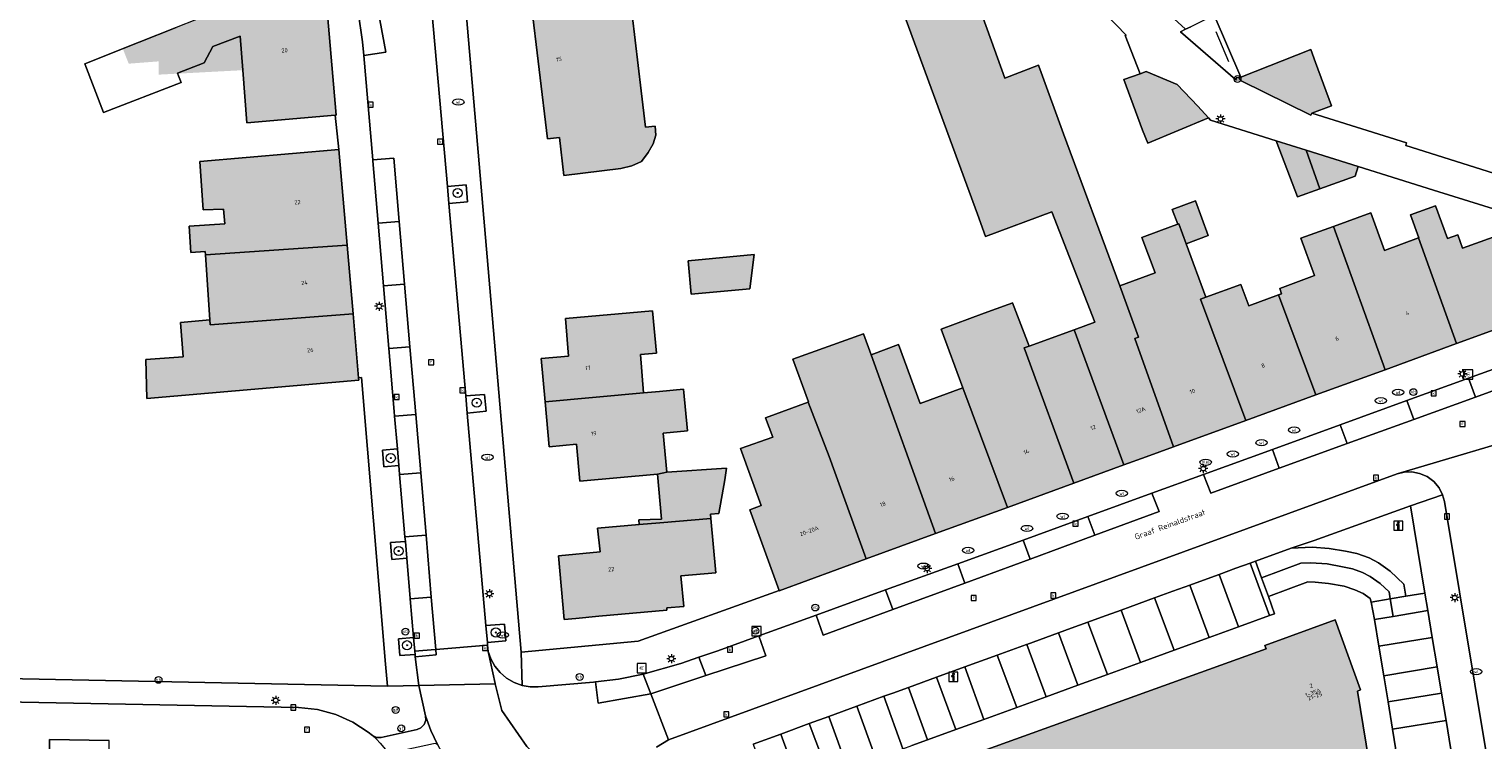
# Model space of a CAD drawing. Header units: metres. Extents: x 196496 to 197479, y 355250 to 356324.
# Tile 48 of 119: x 196731 to 196858, y 355725 to 355787. Entities that reach past the tile are written whole.
import ezdxf
from ezdxf.enums import TextEntityAlignment as Align

# ---------------------------------------------------------------- set-up
doc = ezdxf.new("R2010")
doc.units = ezdxf.units.M
doc.layers.get('0').update_dxf_attribs({"lineweight": 9})
for name, color, linetype, lineweight in [('B-WE-GR-BEPLANTING_CULTUUR_HEESTERS-GV', 251, 'Continuous', 9), ('B-WE-GR-BOOM-S', 251, 'Continuous', 9), ('B-WE-GR-HAAG-GV', 251, 'Continuous', 9), ('B-WE-IE-MEUBILAIR_WEGMEUBILAIR-GV', 251, 'Continuous', 9), ('B-WE-IE-MEUBILAIR_WEGMEUBILAIR-S', 251, 'Continuous', 9), ('B-WE-IE-MEUBILAIR_WEGMEUBILAIR_VERKEERSBORD-S', 251, 'Continuous', 9), ('B-WE-KL-BRANDSTOF_PUT-S', 251, 'Continuous', 9), ('B-WE-KL-ET_LS_OV_LICHTMAST-S', 251, 'Continuous', 9), ('B-WE-KL-WATER-S', 251, 'Continuous', 9), ('B-WE-OG-BEBOUWING-GV', 251, 'Continuous', 9), ('B-WE-OG-BEBOUWING_HUISNUMMER-T35', 90, 'Continuous', 9), ('B-WE-OG-BEBOUWING_STRAATNAAM-T35', 130, 'Continuous', 9), ('B-WE-OG-TERREIN_ERF-GV', 251, 'Continuous', 9), ('B-WE-OG-TERREIN_ONBEGROEID-GV', 251, 'Continuous', 9), ('B-WE-RI-GWA_KOLK-S', 251, 'Continuous', 9), ('B-WE-RI-GWA_RIOOLPUT-S', 251, 'Continuous', 9), ('B-WE-RI-HWA_GOOT_LIJNGOOT-G', 251, 'Continuous', 9), ('B-WE-VH-ONVERHARD-GV', 251, 'Continuous', 9), ('B-WE-VH-VERHARDING_ASFALT-GV', 251, 'Continuous', 9), ('B-WE-VH-VERHARDING_BETONSTRAATSTEEN-GV', 251, 'Continuous', 9), ('B-WE-VH-VERHARDING_HALFVERHARDING-GV', 251, 'Continuous', 9), ('B-WE-VH-VERHARDING_OPEN-GV', 251, 'Continuous', 9), ('B-WE-VH-VERHARDING_TEGEL-GV', 251, 'Continuous', 9), ('B-WE-VW-AFSLUITPAAL-S', 251, 'Continuous', 9)]:
    doc.layers.add(name, color=color, linetype=linetype, lineweight=lineweight)
doc.layers.add('X-XX-AL-PRESENTATIE_GEBOUW3-V', color=7, linetype='Continuous', lineweight=9, true_color=0xebe1d6)
doc.styles.add('NLCS-ISO', font='NLCS-ISO.ttf')
doc.styles.add('NLCS-ISO-ANNOTATIEF-T35', font='NLCS-ISO.ttf', dxfattribs={"height": 3.5})

# ---------------------------------------------------------------- blocks, each defined once
blk = doc.blocks.new('SIE-WEG_VERKEERSBORD_INFORMATIE-SO')
at = {"linetype": 'ByBlock', "lineweight": 18}
h = blk.add_hatch(color=0, dxfattribs=at)
h.dxf.hatch_style = 1
h.paths.add_polyline_path([(0.32, 0.49), (-0.82, 0.49), (-0.82, 0.19), (-0.32, 0.19), (-0.32, -1.62), (0.32, -1.62)])
h = blk.add_hatch(color=0, dxfattribs=at)
h.dxf.hatch_style = 1
edge = h.paths.add_edge_path()
edge.add_arc((0, 1.25), 0.373, 0, 360)
at = {"color": 0, "linetype": 'ByBlock', "lineweight": 18}
for points in [[(-2, -2), (2, -2), (2, 2), (-2, 2)], [(0.32, 0.49), (-0.82, 0.49), (-0.82, 0.19), (-0.32, 0.19), (-0.32, -1.62), (0.32, -1.62)]]:
    blk.add_lwpolyline(points, close=True, dxfattribs=at)
blk.add_circle((0, 1.25), 0.373, dxfattribs=at)
blk = doc.blocks.new('SKL-ET_OV_LICHTMAST-SO')
at = {"color": 0, "linetype": 'ByBlock', "lineweight": 18}
for points in [[(-1.25, 0), (-2, 0)], [(-1.41, 1.41), (-0.88, 0.88)], [(0, 2), (0, 1.25)], [(0.88, 0.88), (1.41, 1.41)], [(2, 0), (1.25, 0)], [(-1.41, -1.41), (-0.88, -0.88)], [(0, -1.25), (0, -2)], [(0.88, -0.88), (1.41, -1.41)]]:
    blk.add_lwpolyline(points, dxfattribs=at)
blk.add_circle((0, 0), 1, dxfattribs=at)
blk = doc.blocks.new('SIE-WEG_PAAL_VERKEERSBORD-SO')
at = {"color": 0, "linetype": 'ByBlock', "lineweight": 18}
blk.add_circle((0, 0), 1.5, dxfattribs=at)
at = {"color": 0, "linetype": 'ByBlock', "lineweight": 18, "style": 'NLCS-ISO'}
blk.add_text('vb', height=1.5, dxfattribs=at).set_placement((0, 0.13), align=Align.MIDDLE_CENTER)
blk = doc.blocks.new('SVW-AFSLUITPAAL-SO')
at = {"lineweight": 18}
blk.add_circle((0, 0), 1.5, dxfattribs=at)
at = {"lineweight": 18, "style": 'NLCS-ISO'}
blk.add_text('af', height=1.8, dxfattribs=at).set_placement((0, 0), align=Align.MIDDLE_CENTER)
blk = doc.blocks.new('SRI-KOLK-SO')
at = {"color": 0, "linetype": 'ByBlock', "lineweight": 18}
blk.add_lwpolyline([(-1.125, -1.125), (1.125, -1.125), (1.125, 1.125), (-1.125, 1.125)], close=True, dxfattribs=at)
at = {"color": 0, "linetype": 'ByBlock', "lineweight": 18, "style": 'NLCS-ISO'}
blk.add_text('k', height=1.5, dxfattribs=at).set_placement((0, 0), align=Align.MIDDLE_CENTER)
blk = doc.blocks.new('SKL-WATER_WATERLEIDINGPUT-SO')
at = {"color": 0, "linetype": 'ByBlock', "lineweight": 18}
blk.add_ellipse((0, 0), major_axis=(2.5, 0), ratio=0.54, dxfattribs=at)
at = {"color": 0, "linetype": 'ByBlock', "lineweight": 18, "style": 'NLCS-ISO'}
blk.add_text('wl', height=1.5, dxfattribs=at).set_placement((0, 0), align=Align.MIDDLE_CENTER)
blk = doc.blocks.new('SRI-PUT_INSPECTIEPUT_RIOOLPUT-SO')
at = {"color": 0, "linetype": 'ByBlock', "lineweight": 18}
blk.add_lwpolyline([(-1.12, -1.12), (1.12, -1.12), (1.12, 1.12), (-1.12, 1.12)], close=True, dxfattribs=at)
at = {"color": 0, "linetype": 'ByBlock', "lineweight": 18, "style": 'NLCS-ISO'}
blk.add_text('r', height=1.5, dxfattribs=at).set_placement((0, 0.28), align=Align.MIDDLE_CENTER)
blk = doc.blocks.new('SKL-BENZINEPUT_OLIEPUT-SO')
at = {"color": 0, "linetype": 'ByBlock', "lineweight": 18}
blk.add_ellipse((0, 0), major_axis=(2.5, 0), ratio=0.54, dxfattribs=at)
at = {"color": 0, "linetype": 'ByBlock', "lineweight": 18, "style": 'NLCS-ISO'}
blk.add_text('olie', height=1.5, dxfattribs=at).set_placement((0, 0.16), align=Align.MIDDLE_CENTER)
blk = doc.blocks.new('SIE-WEG_BETAALAUTOMAAT-SO')
at = {"color": 0, "linetype": 'ByBlock', "lineweight": 18}
blk.add_lwpolyline([(-2, -2), (2, -2), (2, 2), (-2, 2)], close=True, dxfattribs=at)
at = {"color": 0, "linetype": 'ByBlock', "lineweight": 18, "style": 'NLCS-ISO'}
blk.add_text('€', height=1.5, dxfattribs=at).set_placement((0, 0), align=Align.MIDDLE_CENTER)
blk = doc.blocks.new('SGR-BOOM_01-SO')
at = {"linetype": 'ByBlock', "lineweight": 18}
h = blk.add_hatch(color=0, dxfattribs=at)
h.dxf.hatch_style = 1
edge = h.paths.add_edge_path()
edge.add_arc((0, 0), 0.25, 0, 360)
at = {"color": 0, "linetype": 'ByBlock', "lineweight": 18}
for radius in [2, 0.25]:
    blk.add_circle((0, 0), radius, dxfattribs=at)

msp = doc.modelspace()

# ---------------------------------------------------------------- hatches: boundary and pattern name
at = {"layer": 'X-XX-AL-PRESENTATIE_GEBOUW3-V'}
for points in [[(196784.076, 355796.928), (196783.084, 355796.506), (196783.106, 355796.323), (196783.826, 355790.342), (196775.27, 355789.307), (196776.719, 355777.151), (196777.766, 355777.269), (196778.142, 355773.963), (196783.127, 355774.559), (196784.095, 355774.805), (196784.924, 355775.192), (196785.51, 355775.978), (196785.963, 355776.713), (196786.176, 355777.474), (196786.125, 355778.285), (196785.292, 355778.182), (196784.912, 355781.361), (196783.851, 355790.236), (196787.033, 355790.64), (196797.947, 355792.027), (196798.013, 355792.051), (196798.613, 355796.824), (196799.338, 355802.59), (196784.151, 355796.727)], [(196828.382, 355759.826), (196826.729, 355764.311), (196821.833, 355777.596), (196819.759, 355783.291), (196819.704, 355783.442), (196819.647, 355783.598), (196816.685, 355782.468), (196815.139, 355786.754), (196812.843, 355793.118), (196812.615, 355793.751), (196806.604, 355791.546), (196814.29, 355770.589), (196815.015, 355768.612), (196820.788, 355770.775), (196824.558, 355761.127), (196822.762, 355760.473), (196827.092, 355748.648), (196829.046, 355749.36), (196831.425, 355750.228), (196828.053, 355759.705)], [(196746.044, 355787.593), (196744.257, 355786.885), (196739.599, 355785.039), (196740.116, 355783.734), (196742.742, 355783.938), (196742.742, 355782.776), (196750.095, 355783.166), (196750.448, 355778.573), (196758.145, 355779.232), (196758.235, 355779.24), (196757.189, 355791.443)], [(196837.319, 355782.561), (196837.159, 355782.498), (196837.193, 355782.412), (196837.345, 355782.248), (196843.43, 355779.237), (196843.527, 355779.415), (196845.23, 355780.039), (196843.841, 355783.83), (196843.423, 355784.97)], [(196827.088, 355782.353), (196828.738, 355777.932), (196829.179, 355776.788), (196834.487, 355778.997), (196833.553, 355780.019), (196831.752, 355781.91), (196829.039, 355783.039), (196828.511, 355782.853)], [(196843.022, 355776.175), (196840.397, 355776.999), (196842.269, 355772.082), (196844.237, 355772.793)], [(196746.829, 355767.024), (196759.208, 355767.858), (196758.483, 355776.237), (196746.325, 355775.185), (196746.624, 355770.942), (196748.413, 355771.006), (196748.519, 355769.731), (196745.386, 355769.535), (196745.536, 355767.237), (196746.81, 355767.308)], [(196843.022, 355776.175), (196844.237, 355772.793), (196847.318, 355773.905), (196847.581, 355774.744)], [(196832.55, 355767.992), (196834.47, 355768.699), (196833.353, 355771.73), (196831.33, 355770.984), (196831.8, 355769.697), (196831.907, 355769.737)], [(196845.417, 355769.508), (196849.923, 355756.972), (196856.183, 355759.255), (196852.857, 355768.494), (196849.87, 355767.406), (196848.675, 355770.685)], [(196856.183, 355759.255), (196865.072, 355762.496), (196865.442, 355763.249), (196864.051, 355767.081), (196863.502, 355766.891), (196862.727, 355769.062), (196861.858, 355768.788), (196861.652, 355769.391), (196856.707, 355767.599), (196856.277, 355768.784), (196855.375, 355768.457), (196854.339, 355771.315), (196852.158, 355770.525), (196852.889, 355768.506), (196852.857, 355768.494)], [(196832.55, 355767.992), (196831.907, 355769.737), (196831.8, 355769.697), (196831.414, 355769.555), (196828.675, 355768.546), (196829.833, 355765.454), (196826.729, 355764.311), (196828.382, 355759.826), (196828.053, 355759.705), (196831.425, 355750.228), (196837.742, 355752.531), (196833.796, 355763.152), (196834.27, 355763.325)], [(196840.623, 355763.523), (196843.883, 355754.77), (196849.923, 355756.972), (196845.417, 355769.508), (196842.56, 355768.476), (196843.763, 355765.213), (196840.714, 355764.089), (196840.886, 355763.62)], [(196759.208, 355767.858), (196746.829, 355767.024), (196747.203, 355761.33), (196747.23, 355760.914), (196759.727, 355761.861)], [(196794.415, 355764.041), (196794.772, 355767.062), (196789.02, 355766.498), (196789.279, 355763.585)], [(196843.883, 355754.77), (196840.623, 355763.523), (196838.015, 355762.562), (196837.324, 355764.438), (196834.27, 355763.325), (196833.796, 355763.152), (196837.742, 355752.531)], [(196813.023, 355755.39), (196816.911, 355744.936), (196822.724, 355747.056), (196818.392, 355758.881), (196818.83, 355759.041), (196817.364, 355762.827), (196817.165, 355762.751), (196816.997, 355762.689), (196814.874, 355761.911), (196811.114, 355760.517)], [(196747.23, 355760.914), (196747.203, 355761.33), (196744.63, 355761.109), (196744.877, 355758.103), (196741.603, 355757.865), (196741.712, 355754.473), (196760.228, 355756.075), (196760.212, 355756.261), (196759.727, 355761.861)], [(196786.232, 355758.434), (196785.905, 355762.119), (196778.285, 355761.443), (196778.556, 355758.172), (196776.163, 355757.969), (196776.503, 355754.162), (196785.122, 355754.948), (196784.858, 355758.312)], [(196804.582, 355740.441), (196810.621, 355742.643), (196805.006, 355758.292), (196804.346, 355760.116), (196798.148, 355757.886), (196799.531, 355754.165), (196799.496, 355754.152), (196801.323, 355749.376)], [(196818.83, 355759.041), (196818.392, 355758.881), (196822.724, 355747.056), (196827.092, 355748.648), (196822.762, 355760.473)], [(196816.911, 355744.936), (196813.023, 355755.39), (196809.281, 355754.032), (196807.41, 355759.173), (196805.006, 355758.292), (196810.621, 355742.643)], [(196786.51, 355755.073), (196785.122, 355754.948), (196776.503, 355754.162), (196776.854, 355750.234), (196779.241, 355750.456), (196779.531, 355747.235), (196786.333, 355747.847), (196787.163, 355748.012), (196786.834, 355751.437), (196788.945, 355751.628), (196788.618, 355755.263)], [(196799.496, 355754.152), (196795.784, 355752.773), (196796.402, 355751.082), (196793.586, 355750.076), (196795.397, 355745.092), (196794.397, 355744.726), (196796.964, 355737.671), (196796.97, 355737.655), (196804.582, 355740.441), (196801.323, 355749.376)], [(196784.723, 355743.447), (196786.54, 355743.586), (196790.999, 355743.959), (196790.964, 355744.353), (196791.682, 355744.418), (196792.212, 355747.344), (196792.353, 355748.375), (196787.163, 355748.012), (196786.333, 355747.847), (196786.687, 355743.923), (196784.687, 355743.843)], [(196790.999, 355743.959), (196786.54, 355743.586), (196784.723, 355743.447), (196781.089, 355743.115), (196781.31, 355741.061), (196777.673, 355740.71), (196778.166, 355735.144), (196779.194, 355735.236), (196781.193, 355735.415), (196787.159, 355735.948), (196787.139, 355736.147), (196788.635, 355736.281), (196788.359, 355738.958), (196791.424, 355739.223)], [(196812.329, 355674.592), (196812.184, 355674.568), (196807.241, 355704.036), (196807.214, 355704.199), (196807.539, 355704.319), (196836.921, 355715.129), (196839.928, 355706.734), (196841.258, 355703.022), (196841.421, 355702.567), (196851.533, 355704.26), (196847.509, 355728.878), (196847.788, 355728.976), (196845.57, 355735.108), (196839.418, 355732.859), (196839.522, 355732.579), (196802.182, 355719.101), (196793.314, 355715.904), (196793.244, 355716.063), (196787.097, 355713.844), (196789.292, 355707.691), (196789.607, 355707.806), (196790.715, 355701.246), (196797.432, 355661.496), (196797.124, 355661.432), (196798.192, 355654.974), (196804.657, 355656.072), (196804.625, 355656.372), (196815.072, 355658.127)]]:
    msp.add_hatch(color=256, dxfattribs=at).paths.add_polyline_path(points)

# ---------------------------------------------------------------- linework, layer by layer
at = {"layer": 'B-WE-GR-BEPLANTING_CULTUUR_HEESTERS-GV', "flags": 128}
for points in [[(196850.383, 355736.942), (196848.7, 355736.662), (196849.007, 355735.142), (196850.635, 355735.412)], [(196818.585, 355732.953), (196816.017, 355732.019), (196817.749, 355727.449), (196820.314, 355728.382), (196818.608, 355732.961)], [(196813.2, 355730.995), (196810.729, 355730.097), (196812.395, 355725.507), (196814.868, 355726.404)], [(196854.862, 355728.709), (196854.483, 355730.987), (196849.814, 355730.212), (196850.189, 355727.944)]]:
    msp.add_lwpolyline(points, close=True, dxfattribs=at)
at = {"layer": 'B-WE-GR-HAAG-GV', "flags": 128}
msp.add_lwpolyline([(196838.13, 355740.06), (196839.835, 355735.484), (196840.276, 355735.645), (196839.726, 355737.159), (196839.135, 355738.787), (196838.61, 355740.234)], close=True, dxfattribs=at)
at = {"layer": 'B-WE-IE-MEUBILAIR_WEGMEUBILAIR-GV', "flags": 128}
for points in [[(196767.964, 355772.983), (196768.094, 355771.499), (196769.736, 355771.65), (196769.595, 355773.135)], [(196769.703, 355753.188), (196771.344, 355753.345), (196771.21, 355754.812), (196769.572, 355754.682)], [(196763.602, 355750.068), (196762.298, 355749.956), (196762.425, 355748.485), (196763.728, 355748.588)], [(196764.42, 355740.511), (196764.295, 355741.966), (196763.002, 355741.857), (196763.125, 355740.393)], [(196850.383, 355736.942), (196848.7, 355736.662), (196849.007, 355735.142), (196850.635, 355735.412)], [(196771.468, 355733.113), (196773.089, 355733.263), (196772.966, 355734.743), (196771.337, 355734.601)], [(196765.14, 355732.076), (196765.117, 355732.371), (196765.016, 355733.55), (196763.708, 355733.458), (196763.818, 355731.994)]]:
    msp.add_lwpolyline(points, close=True, dxfattribs=at)
at = {"layer": 'B-WE-OG-BEBOUWING-GV', "flags": 128}
for points in [[(196784.076, 355796.928), (196783.084, 355796.506), (196783.106, 355796.323), (196783.826, 355790.342), (196775.27, 355789.307), (196776.719, 355777.151), (196777.766, 355777.269), (196778.142, 355773.963), (196783.127, 355774.559), (196784.095, 355774.805), (196784.924, 355775.192), (196785.51, 355775.978), (196785.963, 355776.713), (196786.176, 355777.474), (196786.125, 355778.285), (196785.292, 355778.182), (196784.912, 355781.361), (196783.851, 355790.236), (196787.033, 355790.64), (196797.947, 355792.027), (196798.013, 355792.051), (196798.613, 355796.824), (196799.338, 355802.59), (196784.151, 355796.727)], [(196828.382, 355759.826), (196826.729, 355764.311), (196821.833, 355777.596), (196819.759, 355783.291), (196819.704, 355783.442), (196819.647, 355783.598), (196816.685, 355782.468), (196815.139, 355786.754), (196812.843, 355793.118), (196812.615, 355793.751), (196806.604, 355791.546), (196814.29, 355770.589), (196815.015, 355768.612), (196820.788, 355770.775), (196824.558, 355761.127), (196822.762, 355760.473), (196827.092, 355748.648), (196829.046, 355749.36), (196831.425, 355750.228), (196828.053, 355759.705)], [(196746.044, 355787.593), (196744.257, 355786.885), (196741.029, 355785.606), (196736.273, 355783.722), (196737.913, 355779.469), (196744.699, 355782.092), (196744.47, 355782.684), (196744.388, 355782.896), (196746.723, 355783.799), (196747.463, 355785.25), (196749.865, 355786.149), (196750.095, 355783.166), (196750.448, 355778.573), (196758.145, 355779.232), (196758.235, 355779.24), (196757.189, 355791.443)], [(196837.319, 355782.561), (196837.159, 355782.498), (196837.193, 355782.412), (196837.345, 355782.248), (196843.43, 355779.237), (196843.527, 355779.415), (196845.23, 355780.039), (196843.841, 355783.83), (196843.423, 355784.97)], [(196827.088, 355782.353), (196828.738, 355777.932), (196829.179, 355776.788), (196834.487, 355778.997), (196833.553, 355780.019), (196831.752, 355781.91), (196829.039, 355783.039), (196828.511, 355782.853)], [(196843.022, 355776.175), (196840.397, 355776.999), (196842.269, 355772.082), (196844.237, 355772.793)], [(196746.829, 355767.024), (196759.208, 355767.858), (196758.483, 355776.237), (196746.325, 355775.185), (196746.624, 355770.942), (196748.413, 355771.006), (196748.519, 355769.731), (196745.386, 355769.535), (196745.536, 355767.237), (196746.81, 355767.308)], [(196843.022, 355776.175), (196844.237, 355772.793), (196847.318, 355773.905), (196847.581, 355774.744)], [(196832.55, 355767.992), (196834.47, 355768.699), (196833.353, 355771.73), (196831.33, 355770.984), (196831.8, 355769.697), (196831.907, 355769.737)], [(196845.417, 355769.508), (196849.923, 355756.972), (196856.183, 355759.255), (196852.857, 355768.494), (196849.87, 355767.406), (196848.675, 355770.685)], [(196856.183, 355759.255), (196865.072, 355762.496), (196865.442, 355763.249), (196864.051, 355767.081), (196863.502, 355766.891), (196862.727, 355769.062), (196861.858, 355768.788), (196861.652, 355769.391), (196856.707, 355767.599), (196856.277, 355768.784), (196855.375, 355768.457), (196854.339, 355771.315), (196852.158, 355770.525), (196852.889, 355768.506), (196852.857, 355768.494)], [(196832.55, 355767.992), (196831.907, 355769.737), (196831.8, 355769.697), (196831.414, 355769.555), (196828.675, 355768.546), (196829.833, 355765.454), (196826.729, 355764.311), (196828.382, 355759.826), (196828.053, 355759.705), (196831.425, 355750.228), (196837.742, 355752.531), (196833.796, 355763.152), (196834.27, 355763.325)], [(196840.623, 355763.523), (196843.883, 355754.77), (196849.923, 355756.972), (196845.417, 355769.508), (196842.56, 355768.476), (196843.763, 355765.213), (196840.714, 355764.089), (196840.886, 355763.62)], [(196759.208, 355767.858), (196746.829, 355767.024), (196747.203, 355761.33), (196747.23, 355760.914), (196759.727, 355761.861)], [(196794.415, 355764.041), (196794.772, 355767.062), (196789.02, 355766.498), (196789.279, 355763.585)], [(196843.883, 355754.77), (196840.623, 355763.523), (196838.015, 355762.562), (196837.324, 355764.438), (196834.27, 355763.325), (196833.796, 355763.152), (196837.742, 355752.531)], [(196813.023, 355755.39), (196816.911, 355744.936), (196822.724, 355747.056), (196818.392, 355758.881), (196818.83, 355759.041), (196817.364, 355762.827), (196817.165, 355762.751), (196816.997, 355762.689), (196814.874, 355761.911), (196811.114, 355760.517)], [(196747.23, 355760.914), (196747.203, 355761.33), (196744.63, 355761.109), (196744.877, 355758.103), (196741.603, 355757.865), (196741.712, 355754.473), (196760.228, 355756.075), (196760.212, 355756.261), (196759.727, 355761.861)], [(196786.232, 355758.434), (196785.905, 355762.119), (196778.285, 355761.443), (196778.556, 355758.172), (196776.163, 355757.969), (196776.503, 355754.162), (196785.122, 355754.948), (196784.858, 355758.312)], [(196804.582, 355740.441), (196810.621, 355742.643), (196805.006, 355758.292), (196804.346, 355760.116), (196798.148, 355757.886), (196799.531, 355754.165), (196799.496, 355754.152), (196801.323, 355749.376)], [(196818.83, 355759.041), (196818.392, 355758.881), (196822.724, 355747.056), (196827.092, 355748.648), (196822.762, 355760.473)], [(196816.911, 355744.936), (196813.023, 355755.39), (196809.281, 355754.032), (196807.41, 355759.173), (196805.006, 355758.292), (196810.621, 355742.643)], [(196786.51, 355755.073), (196785.122, 355754.948), (196776.503, 355754.162), (196776.854, 355750.234), (196779.241, 355750.456), (196779.531, 355747.235), (196786.333, 355747.847), (196787.163, 355748.012), (196786.834, 355751.437), (196788.945, 355751.628), (196788.618, 355755.263)], [(196799.496, 355754.152), (196795.784, 355752.773), (196796.402, 355751.082), (196793.586, 355750.076), (196795.397, 355745.092), (196794.397, 355744.726), (196796.964, 355737.671), (196796.97, 355737.655), (196804.582, 355740.441), (196801.323, 355749.376)], [(196784.723, 355743.447), (196786.54, 355743.586), (196790.999, 355743.959), (196790.964, 355744.353), (196791.682, 355744.418), (196792.212, 355747.344), (196792.353, 355748.375), (196787.163, 355748.012), (196786.333, 355747.847), (196786.687, 355743.923), (196784.687, 355743.843)], [(196790.999, 355743.959), (196786.54, 355743.586), (196784.723, 355743.447), (196781.089, 355743.115), (196781.31, 355741.061), (196777.673, 355740.71), (196778.166, 355735.144), (196779.194, 355735.236), (196781.193, 355735.415), (196787.159, 355735.948), (196787.139, 355736.147), (196788.635, 355736.281), (196788.359, 355738.958), (196791.424, 355739.223)]]:
    msp.add_lwpolyline(points, close=True, dxfattribs=at)
msp.add_lwpolyline([(196851.533, 355704.26), (196847.509, 355728.878), (196847.788, 355728.976), (196845.57, 355735.108), (196839.418, 355732.859), (196839.522, 355732.579), (196802.182, 355719.101)], dxfattribs=at)
at = {"layer": 'B-WE-OG-TERREIN_ERF-GV', "flags": 128}
for points in [[(196812.843, 355793.118), (196815.139, 355786.754), (196816.685, 355782.468), (196819.647, 355783.598), (196819.704, 355783.442), (196819.759, 355783.291), (196821.833, 355777.596), (196826.729, 355764.311), (196829.833, 355765.454), (196828.675, 355768.546), (196831.414, 355769.555), (196831.8, 355769.697), (196831.33, 355770.984), (196833.353, 355771.73), (196834.47, 355768.699), (196832.55, 355767.992), (196834.27, 355763.325), (196837.324, 355764.438), (196838.015, 355762.562), (196840.623, 355763.523), (196840.886, 355763.62), (196840.714, 355764.089), (196843.763, 355765.213), (196842.56, 355768.476), (196845.417, 355769.508), (196848.675, 355770.685), (196849.87, 355767.406), (196852.857, 355768.494), (196852.889, 355768.506), (196852.158, 355770.525), (196854.339, 355771.315), (196855.375, 355768.457), (196856.277, 355768.784), (196856.707, 355767.599), (196861.652, 355769.391)], [(196769.569, 355788.535), (196774.422, 355732.292), (196784.65, 355733.247), (196796.964, 355737.671), (196794.397, 355744.726), (196795.397, 355745.092), (196793.586, 355750.076), (196796.402, 355751.082), (196795.784, 355752.773), (196799.496, 355754.152), (196799.531, 355754.165), (196798.148, 355757.886), (196804.346, 355760.116), (196805.006, 355758.292), (196807.41, 355759.173), (196809.281, 355754.032), (196813.023, 355755.39), (196811.114, 355760.517), (196814.874, 355761.911), (196816.997, 355762.689), (196817.165, 355762.751), (196817.364, 355762.827), (196818.83, 355759.041), (196822.762, 355760.473), (196824.558, 355761.127), (196820.788, 355770.775), (196815.015, 355768.612), (196814.29, 355770.589), (196806.604, 355791.546)], [(196783.851, 355790.236), (196784.912, 355781.361), (196785.292, 355778.182), (196786.125, 355778.285), (196786.176, 355777.474), (196785.963, 355776.713), (196785.51, 355775.978), (196784.924, 355775.192), (196784.095, 355774.805), (196783.127, 355774.559), (196778.142, 355773.963), (196777.766, 355777.269), (196776.719, 355777.151), (196775.27, 355789.307)], [(196861.188, 355770.475), (196854.145, 355772.685), (196851.104, 355773.639), (196847.581, 355774.744), (196847.318, 355773.905), (196844.237, 355772.793), (196842.269, 355772.082), (196840.397, 355776.999), (196834.672, 355778.795), (196834.487, 355778.997), (196829.179, 355776.788), (196828.738, 355777.932), (196827.088, 355782.353), (196828.511, 355782.853), (196827.206, 355786.205), (196827.3, 355786.242), (196824.618, 355788.991)], [(196830.516, 355788.55), (196832.487, 355786.743), (196832.957, 355786.966)], [(196729.37, 355729.965), (196762.723, 355729.316), (196762.563, 355731.219), (196760.453, 355756.284), (196760.212, 355756.261), (196760.228, 355756.075), (196741.712, 355754.473), (196741.603, 355757.865), (196744.877, 355758.103), (196744.63, 355761.109), (196747.203, 355761.33), (196746.829, 355767.024), (196746.81, 355767.308), (196745.536, 355767.237), (196745.386, 355769.535), (196748.519, 355769.731), (196748.413, 355771.006), (196746.624, 355770.942), (196746.325, 355775.185), (196758.483, 355776.237), (196758.145, 355779.232), (196750.448, 355778.573), (196750.095, 355783.166), (196749.865, 355786.149), (196747.463, 355785.25), (196746.723, 355783.799), (196744.388, 355782.896), (196744.47, 355782.684), (196744.699, 355782.092), (196737.913, 355779.469), (196736.273, 355783.722), (196741.029, 355785.606), (196744.257, 355786.885)], [(196834.986, 355787.969), (196837.319, 355782.561), (196843.423, 355784.97), (196843.841, 355783.83), (196845.23, 355780.039), (196843.527, 355779.415), (196851.801, 355776.813), (196851.75, 355776.574), (196860.52, 355773.822)]]:
    msp.add_lwpolyline(points, dxfattribs=at)
for points in [[(196794.415, 355764.041), (196789.279, 355763.585), (196789.02, 355766.498), (196794.772, 355767.062)], [(196781.193, 355735.415), (196779.194, 355735.236), (196778.166, 355735.144), (196777.673, 355740.71), (196781.31, 355741.061), (196781.089, 355743.115), (196784.723, 355743.447), (196784.687, 355743.843), (196786.687, 355743.923), (196786.333, 355747.847), (196779.531, 355747.235), (196779.241, 355750.456), (196776.854, 355750.234), (196776.503, 355754.162), (196776.163, 355757.969), (196778.556, 355758.172), (196778.285, 355761.443), (196785.905, 355762.119), (196786.232, 355758.434), (196784.858, 355758.312), (196785.122, 355754.948), (196786.51, 355755.073), (196788.618, 355755.263), (196788.945, 355751.628), (196786.834, 355751.437), (196787.163, 355748.012), (196792.353, 355748.375), (196792.212, 355747.344), (196791.682, 355744.418), (196790.964, 355744.353), (196790.999, 355743.959), (196791.424, 355739.223), (196788.359, 355738.958), (196788.635, 355736.281), (196787.139, 355736.147), (196787.159, 355735.948)]]:
    msp.add_lwpolyline(points, close=True, dxfattribs=at)
at = {"layer": 'B-WE-OG-TERREIN_ONBEGROEID-GV', "flags": 128}
msp.add_lwpolyline([(196840.276, 355735.645), (196839.726, 355737.159), (196839.135, 355738.787), (196838.61, 355740.234), (196838.13, 355740.06), (196839.835, 355735.484)], close=True, dxfattribs=at)
at = {"layer": 'B-WE-RI-HWA_GOOT_LIJNGOOT-G', "flags": 128}
msp.add_lwpolyline([(196835.133, 355786.556), (196836.235, 355783.916)], dxfattribs=at)
at = {"layer": 'B-WE-VH-ONVERHARD-GV', "flags": 128}
for points in [[(196768.094, 355771.499), (196769.736, 355771.65), (196769.595, 355773.135), (196767.964, 355772.983)], [(196769.572, 355754.682), (196769.703, 355753.188), (196771.344, 355753.345), (196771.21, 355754.812)], [(196763.602, 355750.068), (196762.298, 355749.956), (196762.425, 355748.485), (196763.728, 355748.588)], [(196764.295, 355741.966), (196763.002, 355741.857), (196763.125, 355740.393), (196764.42, 355740.511)], [(196771.468, 355733.113), (196773.089, 355733.263), (196772.966, 355734.743), (196771.337, 355734.601)], [(196765.117, 355732.371), (196765.016, 355733.55), (196763.708, 355733.458), (196763.818, 355731.994), (196765.14, 355732.076)]]:
    msp.add_lwpolyline(points, close=True, dxfattribs=at)
at = {"layer": 'B-WE-VH-VERHARDING_ASFALT-GV', "flags": 128}
for points in [[(196765.164, 355731.886), (196765.481, 355729.371), (196772.145, 355729.504), (196772.139, 355729.529), (196771.534, 355732.343), (196771.488, 355732.882), (196766.954, 355732.519), (196766.993, 355732.058)], [(196772.145, 355729.504), (196765.481, 355729.371), (196766.051, 355726.704), (196766.531, 355725.435), (196767.114, 355724.209), (196767.464, 355723.578), (196767.842, 355722.962), (196769.334, 355720.994), (196777.597, 355721.278), (196774.912, 355724.039), (196772.719, 355727.177)], [(196738.404, 355724.562), (196733.178, 355724.645), (196733.227, 355722.788), (196738.368, 355722.69)]]:
    msp.add_lwpolyline(points, close=True, dxfattribs=at)
for points in [[(196762.101, 355724.326), (196761.768, 355724.663), (196761.417, 355724.982), (196761.031, 355725.297), (196759.691, 355726.174), (196758.231, 355726.829), (196756.62, 355727.262), (196754.96, 355727.431), (196701.958, 355728.464), (196701.87, 355723.389)], [(196733.227, 355722.788), (196733.178, 355724.645), (196738.404, 355724.562)]]:
    msp.add_lwpolyline(points, dxfattribs=at)
at = {"layer": 'B-WE-VH-VERHARDING_BETONSTRAATSTEEN-GV', "flags": 128}
for points in [[(196761.401, 355791.198), (196759.498, 355790.629), (196760.161, 355788.276), (196760.556, 355785.632), (196760.658, 355784.439), (196762.576, 355784.742)], [(196761.913, 355769.793), (196763.759, 355769.939), (196763.287, 355775.468), (196761.437, 355775.338), (196761.445, 355775.247)], [(196762.383, 355764.3), (196764.227, 355764.458), (196763.759, 355769.939), (196761.913, 355769.793), (196762.383, 355764.303)], [(196762.852, 355758.829), (196764.694, 355758.986), (196764.227, 355764.458), (196762.383, 355764.3)], [(196764.694, 355758.986), (196762.852, 355758.829), (196762.853, 355758.819), (196763.324, 355753.319), (196763.358, 355752.916), (196765.199, 355753.073)], [(196857.222, 355756.237), (196857.821, 355754.588), (196863.475, 355756.639), (196862.875, 355758.292)], [(196857.821, 355754.588), (196857.222, 355756.237), (196851.84, 355754.281), (196852.438, 355752.634)], [(196846.014, 355752.164), (196846.611, 355750.52), (196852.438, 355752.634), (196851.84, 355754.281)], [(196763.795, 355747.802), (196765.636, 355747.959), (196765.199, 355753.073), (196763.358, 355752.916), (196763.602, 355750.068), (196763.728, 355748.588), (196763.791, 355747.853)], [(196840.084, 355750.008), (196840.68, 355748.367), (196846.611, 355750.52), (196846.014, 355752.164)], [(196840.68, 355748.367), (196840.084, 355750.008), (196834.048, 355747.815), (196834.695, 355746.196)], [(196764.262, 355742.35), (196766.101, 355742.508), (196765.636, 355747.959), (196763.795, 355747.802)], [(196824.564, 355742.501), (196830.191, 355744.573), (196829.549, 355746.179), (196823.958, 355744.147)], [(196853.409, 355737.446), (196852.14, 355745.074), (196843.73, 355742.039), (196841.721, 355741.366), (196843.542, 355741.468), (196845.035, 355741.358), (196846.472, 355741.104), (196847.451, 355740.896), (196848.522, 355740.521), (196849.344, 355740.077), (196850.361, 355739.362), (196851.565, 355738.238), (196851.74, 355737.168)], [(196824.564, 355742.501), (196823.958, 355744.147), (196818.285, 355742.086), (196818.9, 355740.416)], [(196764.722, 355736.982), (196764.725, 355736.944), (196766.563, 355737.101), (196766.101, 355742.508), (196764.262, 355742.35), (196764.295, 355741.966), (196764.42, 355740.511)], [(196812.578, 355740.011), (196813.201, 355738.317), (196818.9, 355740.416), (196818.285, 355742.086)], [(196839.135, 355738.787), (196842.572, 355740.06), (196843.44, 355740.096), (196844.864, 355739.991), (196846.21, 355739.753), (196847.08, 355739.569), (196847.965, 355739.259), (196848.619, 355738.905), (196849.492, 355738.291), (196850.283, 355737.552), (196850.383, 355736.942), (196851.74, 355737.168), (196851.565, 355738.238), (196850.361, 355739.362), (196849.344, 355740.077), (196848.522, 355740.521), (196847.451, 355740.896), (196846.472, 355741.104), (196845.035, 355741.358), (196843.542, 355741.468), (196841.721, 355741.366), (196838.61, 355740.234)], [(196813.201, 355738.317), (196812.578, 355740.011), (196806.27, 355737.719), (196806.904, 355735.998)], [(196836.895, 355739.611), (196835.424, 355739.076), (196837.129, 355734.5), (196839.835, 355735.484), (196838.13, 355740.06)], [(196839.135, 355738.787), (196839.726, 355737.159), (196843.178, 355738.423), (196843.809, 355738.407), (196844.996, 355738.275), (196846.341, 355738.038), (196847.291, 355737.721), (196848.003, 355737.404), (196848.636, 355736.982), (196848.7, 355736.662), (196850.383, 355736.942), (196850.283, 355737.552), (196849.492, 355738.291), (196848.619, 355738.905), (196847.965, 355739.259), (196847.08, 355739.569), (196846.21, 355739.753), (196844.864, 355739.991), (196843.44, 355740.096), (196842.572, 355740.06)], [(196832.847, 355738.139), (196834.552, 355733.562), (196837.129, 355734.5), (196835.424, 355739.076), (196833.084, 355738.225)], [(196800.201, 355735.513), (196800.823, 355733.758), (196806.904, 355735.998), (196806.27, 355737.719)], [(196834.552, 355733.562), (196832.847, 355738.139), (196831.371, 355737.602), (196829.773, 355737.021), (196831.478, 355732.444)], [(196853.409, 355737.446), (196851.74, 355737.168), (196850.383, 355736.942), (196850.635, 355735.412), (196853.664, 355735.915)], [(196765.117, 355732.371), (196766.895, 355732.514), (196766.954, 355732.519), (196766.563, 355737.101), (196764.725, 355736.944), (196765.016, 355733.55)], [(196828.553, 355731.38), (196826.848, 355735.957), (196825.139, 355735.336), (196823.947, 355734.903), (196825.652, 355730.324)], [(196829.773, 355737.021), (196827.658, 355736.252), (196826.848, 355735.957), (196828.553, 355731.38), (196831.478, 355732.444)], [(196849.39, 355732.8), (196854.053, 355733.574), (196853.664, 355735.915), (196850.635, 355735.412), (196849.007, 355735.142)], [(196821.375, 355733.968), (196823.081, 355729.389), (196825.652, 355730.324), (196823.947, 355734.903), (196822.492, 355734.374)], [(196789.959, 355731.832), (196790.558, 355730.234), (196795.815, 355731.964), (196795.199, 355733.695), (196791.598, 355732.386)], [(196823.081, 355729.389), (196821.375, 355733.968), (196818.608, 355732.961), (196820.314, 355728.382)], [(196854.053, 355733.574), (196849.39, 355732.8), (196849.814, 355730.212), (196854.483, 355730.987)], [(196765.164, 355731.886), (196766.993, 355732.058), (196766.954, 355732.519), (196766.895, 355732.514), (196765.117, 355732.371), (196765.14, 355732.076)], [(196790.558, 355730.234), (196789.959, 355731.832), (196788.364, 355731.293), (196785.083, 355730.35), (196785.736, 355728.648)], [(196814.868, 355726.404), (196817.749, 355727.449), (196816.017, 355732.019), (196813.2, 355730.995)], [(196785.083, 355730.35), (196782.92, 355729.916), (196780.919, 355729.676), (196781.158, 355727.829), (196785.736, 355728.648)], [(196809.941, 355724.616), (196812.395, 355725.507), (196810.729, 355730.097), (196808.275, 355729.204)], [(196803.763, 355727.559), (196805.425, 355722.98), (196807.783, 355723.834), (196806.119, 355728.419)], [(196809.941, 355724.616), (196808.275, 355729.204), (196806.902, 355728.705), (196806.119, 355728.419), (196807.783, 355723.834), (196808.567, 355724.118)], [(196850.58, 355725.539), (196855.26, 355726.316), (196854.862, 355728.709), (196850.189, 355727.944)], [(196803.763, 355727.559), (196801.318, 355726.666), (196802.97, 355722.091), (196805.425, 355722.98)], [(196798.879, 355720.237), (196801.434, 355721.17), (196799.597, 355726.037), (196797.105, 355725.125)], [(196855.26, 355726.316), (196850.58, 355725.539), (196850.99, 355723.02), (196855.682, 355723.784)], [(196798.879, 355720.237), (196797.105, 355725.125), (196794.694, 355724.243), (196796.418, 355719.339)]]:
    msp.add_lwpolyline(points, close=True, dxfattribs=at)
for points in [[(196761.401, 355791.198), (196762.576, 355784.742), (196760.658, 355784.439), (196761.437, 355775.338), (196763.287, 355775.468), (196763.759, 355769.939), (196764.227, 355764.458), (196764.694, 355758.986), (196765.199, 355753.073), (196765.636, 355747.959), (196766.101, 355742.508), (196766.563, 355737.101), (196766.954, 355732.519), (196771.488, 355732.882), (196771.468, 355733.113), (196771.337, 355734.601), (196769.703, 355753.188), (196769.572, 355754.682), (196768.094, 355771.499), (196767.964, 355772.983), (196766.466, 355790.024)], [(196863.475, 355756.639), (196857.821, 355754.588), (196852.438, 355752.634), (196846.611, 355750.52), (196840.68, 355748.367), (196834.695, 355746.196), (196834.048, 355747.815), (196829.549, 355746.179), (196830.191, 355744.573), (196824.564, 355742.501), (196818.9, 355740.416), (196813.201, 355738.317), (196806.904, 355735.998), (196800.823, 355733.758), (196800.201, 355735.513), (196795.199, 355733.695), (196795.815, 355731.964), (196790.558, 355730.234), (196785.736, 355728.648), (196787.287, 355724.608), (196850.979, 355747.861), (196863.959, 355751.726)], [(196863.959, 355751.726), (196850.979, 355747.861), (196851.584, 355748.015), (196852.254, 355748.043), (196852.949, 355747.916), (196853.615, 355747.626), (196854.195, 355747.19), (196854.647, 355746.647), (196854.954, 355746.05), (196855.117, 355745.448), (196863.051, 355697.7)], [(196850.99, 355723.02), (196850.58, 355725.539), (196850.189, 355727.944), (196849.814, 355730.212), (196849.39, 355732.8), (196849.007, 355735.142), (196848.7, 355736.662), (196848.636, 355736.982), (196848.003, 355737.404), (196847.291, 355737.721), (196846.341, 355738.038), (196844.996, 355738.275), (196843.809, 355738.407), (196843.178, 355738.423), (196839.726, 355737.159), (196840.276, 355735.645), (196839.835, 355735.484), (196837.129, 355734.5), (196834.552, 355733.562), (196831.478, 355732.444), (196828.553, 355731.38), (196825.652, 355730.324), (196823.081, 355729.389), (196820.314, 355728.382), (196817.749, 355727.449), (196814.868, 355726.404), (196812.395, 355725.507), (196809.941, 355724.616), (196808.567, 355724.118)], [(196802.182, 355719.101), (196839.522, 355732.579), (196839.418, 355732.859), (196845.57, 355735.108), (196847.788, 355728.976), (196847.509, 355728.878), (196851.533, 355704.26)], [(196786.255, 355723.968), (196787.287, 355724.608), (196785.736, 355728.648), (196781.158, 355727.829), (196780.919, 355729.676), (196780.729, 355729.653), (196775.896, 355729.262), (196775.21, 355729.257), (196774.501, 355729.373), (196773.801, 355729.622), (196773.147, 355729.999), (196772.573, 355730.489), (196772.105, 355731.066), (196771.758, 355731.695), (196771.534, 355732.343), (196772.139, 355729.529), (196772.145, 355729.504), (196772.719, 355727.177), (196774.912, 355724.039)]]:
    msp.add_lwpolyline(points, dxfattribs=at)
at = {"layer": 'B-WE-VH-VERHARDING_HALFVERHARDING-GV', "flags": 128}
for points in [[(196824.618, 355788.991), (196827.3, 355786.242), (196827.206, 355786.205), (196828.511, 355782.853), (196829.039, 355783.039), (196831.752, 355781.91), (196833.553, 355780.019), (196834.487, 355778.997), (196834.672, 355778.795), (196840.397, 355776.999), (196843.022, 355776.175), (196847.581, 355774.744), (196851.104, 355773.639), (196854.145, 355772.685), (196861.188, 355770.475)], [(196860.52, 355773.822), (196851.75, 355776.574), (196851.801, 355776.813), (196843.527, 355779.415), (196843.43, 355779.237), (196837.345, 355782.248), (196837.193, 355782.412), (196837.159, 355782.498), (196836.941, 355782.514), (196836.848, 355782.352), (196832.038, 355786.529), (196832.487, 355786.743), (196830.516, 355788.55)]]:
    msp.add_lwpolyline(points, dxfattribs=at)
at = {"layer": 'B-WE-VH-VERHARDING_OPEN-GV', "flags": 128}
msp.add_lwpolyline([(196837.319, 355782.561), (196834.986, 355787.969), (196832.957, 355786.966), (196832.487, 355786.743), (196832.038, 355786.529), (196836.848, 355782.352), (196836.941, 355782.514), (196837.159, 355782.498)], close=True, dxfattribs=at)
at = {"layer": 'B-WE-VH-VERHARDING_TEGEL-GV', "flags": 128}
for points in [[(196757.189, 355791.443), (196758.235, 355779.24), (196758.145, 355779.232), (196758.483, 355776.237), (196759.208, 355767.858), (196759.727, 355761.861), (196760.212, 355756.261), (196760.453, 355756.284), (196762.563, 355731.219), (196762.723, 355729.316), (196765.481, 355729.371), (196765.164, 355731.886), (196765.14, 355732.076), (196763.818, 355731.994), (196763.708, 355733.458), (196765.016, 355733.55), (196764.725, 355736.944), (196764.722, 355736.982), (196764.42, 355740.511), (196763.125, 355740.393), (196763.002, 355741.857), (196764.295, 355741.966), (196764.262, 355742.35), (196763.795, 355747.802), (196763.791, 355747.853), (196763.728, 355748.588), (196762.425, 355748.485), (196762.298, 355749.956), (196763.602, 355750.068), (196763.358, 355752.916), (196763.324, 355753.319), (196762.853, 355758.819), (196762.852, 355758.829), (196762.383, 355764.3), (196762.383, 355764.303), (196761.913, 355769.793), (196761.445, 355775.247), (196761.437, 355775.338), (196760.658, 355784.439), (196760.556, 355785.632), (196760.161, 355788.276)], [(196766.466, 355790.024), (196767.964, 355772.983), (196769.595, 355773.135), (196769.736, 355771.65), (196768.094, 355771.499), (196769.572, 355754.682), (196771.21, 355754.812), (196771.344, 355753.345), (196769.703, 355753.188), (196771.337, 355734.601), (196772.966, 355734.743), (196773.089, 355733.263), (196771.468, 355733.113), (196771.488, 355732.882), (196771.534, 355732.343), (196771.758, 355731.695), (196772.105, 355731.066), (196772.573, 355730.489), (196773.147, 355729.999), (196773.801, 355729.622), (196774.501, 355729.373), (196774.422, 355732.292), (196769.569, 355788.535)], [(196865.072, 355762.496), (196856.183, 355759.255), (196849.923, 355756.972), (196843.883, 355754.77), (196837.742, 355752.531), (196831.425, 355750.228), (196829.046, 355749.36), (196827.092, 355748.648), (196822.724, 355747.056), (196816.911, 355744.936), (196810.621, 355742.643), (196804.582, 355740.441), (196796.97, 355737.655), (196796.964, 355737.671), (196784.65, 355733.247), (196774.422, 355732.292), (196774.501, 355729.373), (196775.21, 355729.257), (196775.896, 355729.262), (196780.729, 355729.653), (196780.919, 355729.676), (196782.92, 355729.916), (196785.083, 355730.35), (196788.364, 355731.293), (196789.959, 355731.832), (196791.598, 355732.386), (196795.199, 355733.695), (196800.201, 355735.513), (196806.27, 355737.719), (196812.578, 355740.011), (196818.285, 355742.086), (196823.958, 355744.147), (196829.549, 355746.179), (196834.048, 355747.815), (196840.084, 355750.008), (196846.014, 355752.164), (196851.84, 355754.281), (196857.222, 355756.237), (196862.875, 355758.292)], [(196794.694, 355724.243), (196797.105, 355725.125), (196799.597, 355726.037), (196801.318, 355726.666), (196803.763, 355727.559), (196806.119, 355728.419), (196806.902, 355728.705), (196808.275, 355729.204), (196810.729, 355730.097), (196813.2, 355730.995), (196816.017, 355732.019), (196818.585, 355732.953), (196818.608, 355732.961), (196821.375, 355733.968), (196822.492, 355734.374), (196823.947, 355734.903), (196825.139, 355735.336), (196826.848, 355735.957), (196827.658, 355736.252), (196829.773, 355737.021), (196831.371, 355737.602), (196832.847, 355738.139), (196833.084, 355738.225), (196835.424, 355739.076), (196836.895, 355739.611), (196838.13, 355740.06), (196838.61, 355740.234), (196841.721, 355741.366), (196843.73, 355742.039), (196852.14, 355745.074), (196854.954, 355746.05), (196854.647, 355746.647), (196854.195, 355747.19), (196853.615, 355747.626), (196852.949, 355747.916), (196852.254, 355748.043), (196851.584, 355748.015), (196850.979, 355747.861), (196787.287, 355724.608), (196786.255, 355723.968)], [(196863.051, 355697.7), (196855.117, 355745.448), (196854.954, 355746.05), (196852.14, 355745.074), (196853.409, 355737.446), (196853.664, 355735.915), (196854.053, 355733.574), (196854.483, 355730.987), (196854.862, 355728.709), (196855.26, 355726.316), (196855.682, 355723.784)], [(196701.958, 355728.464), (196754.96, 355727.431), (196756.62, 355727.262), (196758.231, 355726.829), (196759.691, 355726.174), (196761.031, 355725.297), (196761.417, 355724.982), (196761.778, 355724.83), (196762.17, 355724.829), (196765.32, 355725.516), (196765.66, 355725.663), (196765.938, 355725.954), (196766.073, 355726.334), (196766.051, 355726.704), (196765.481, 355729.371), (196762.723, 355729.316), (196729.37, 355729.965)]]:
    msp.add_lwpolyline(points, dxfattribs=at)
for points in [[(196763.21, 355722.924), (196763.159, 355723.164), (196763.236, 355723.397), (196763.419, 355723.561), (196763.659, 355723.611), (196766.745, 355724.299), (196766.944, 355724.312), (196767.114, 355724.209), (196766.531, 355725.435), (196766.051, 355726.704), (196766.073, 355726.334), (196765.938, 355725.954), (196765.66, 355725.663), (196765.32, 355725.516), (196762.17, 355724.829), (196761.778, 355724.83), (196761.417, 355724.982), (196761.768, 355724.663), (196762.101, 355724.326), (196763.013, 355723.205)], [(196799.597, 355726.037), (196801.434, 355721.17), (196803.078, 355721.791), (196802.97, 355722.091), (196801.318, 355726.666)]]:
    msp.add_lwpolyline(points, close=True, dxfattribs=at)

# ---------------------------------------------------------------- block references
at = {"layer": 'B-WE-GR-BOOM-S', "xscale": 0.2, "yscale": 0.2, "zscale": 0.2}
for p in [(196768.87, 355772.425), (196770.537, 355754.089), (196763.019, 355749.249), (196763.708, 355741.121), (196772.203, 355733.996), (196764.445, 355732.886)]:
    msp.add_blockref('SGR-BOOM_01-SO', p, dxfattribs=at)
at = {"layer": 'B-WE-IE-MEUBILAIR_WEGMEUBILAIR-S', "xscale": 0.2, "yscale": 0.2, "zscale": 0.2}
for name, p in [('SIE-WEG_BETAALAUTOMAAT-SO', (196857.183, 355756.564)), ('SIE-WEG_PAAL_VERKEERSBORD-SO', (196852.401, 355755.018)), ('SIE-WEG_PAAL_VERKEERSBORD-SO', (196800.124, 355736.18)), ('SIE-WEG_PAAL_VERKEERSBORD-SO', (196764.302, 355734.074)), ('SIE-WEG_BETAALAUTOMAAT-SO', (196794.99, 355734.121)), ('SIE-WEG_BETAALAUTOMAAT-SO', (196784.943, 355730.885)), ('SIE-WEG_PAAL_VERKEERSBORD-SO', (196742.723, 355729.858)), ('SIE-WEG_PAAL_VERKEERSBORD-SO', (196779.524, 355730.117))]:
    msp.add_blockref(name, p, dxfattribs=at)
at = {"layer": 'B-WE-IE-MEUBILAIR_WEGMEUBILAIR_VERKEERSBORD-S', "xscale": 0.2, "yscale": 0.2, "zscale": 0.2}
for p in [(196851.084, 355743.341), (196812.198, 355730.125)]:
    msp.add_blockref('SIE-WEG_VERKEERSBORD_INFORMATIE-SO', p, dxfattribs=at)
at = {"layer": 'B-WE-KL-BRANDSTOF_PUT-S', "xscale": 0.2, "yscale": 0.2, "zscale": 0.2}
msp.add_blockref('SKL-BENZINEPUT_OLIEPUT-SO', (196834.242, 355748.882), dxfattribs=at)
at = {"layer": 'B-WE-KL-ET_LS_OV_LICHTMAST-S', "xscale": 0.2, "yscale": 0.2, "zscale": 0.2}
for p in [(196835.539, 355778.899), (196762.01, 355762.52), (196856.695, 355756.61), (196834.033, 355748.327), (196809.904, 355739.587), (196771.641, 355737.392), (196856.016, 355737.048), (196787.548, 355731.709), (196752.963, 355728.068)]:
    msp.add_blockref('SKL-ET_OV_LICHTMAST-SO', p, dxfattribs=at)
at = {"layer": 'B-WE-KL-WATER-S', "xscale": 0.2, "yscale": 0.2, "zscale": 0.2}
for p in [(196768.926, 355780.381), (196851.063, 355755.007), (196849.556, 355754.274), (196841.971, 355751.699), (196839.135, 355750.592), (196771.479, 355749.329), (196836.622, 355749.613), (196826.918, 355746.168), (196821.747, 355744.169), (196818.627, 355743.099), (196813.478, 355741.182), (196809.584, 355739.805), (196772.81, 355733.778), (196857.897, 355730.583)]:
    msp.add_blockref('SKL-WATER_WATERLEIDINGPUT-SO', p, dxfattribs=at)
at = {"layer": 'B-WE-RI-GWA_KOLK-S', "xscale": 0.2, "yscale": 0.2, "zscale": 0.2}
for p in [(196761.268, 355780.152), (196767.335, 355776.923), (196769.295, 355755.175), (196854.168, 355754.911), (196763.533, 355754.595), (196849.126, 355747.521), (196822.868, 355743.511), (196855.336, 355744.137), (196820.929, 355737.24), (196765.292, 355733.725), (196771.25, 355732.638), (196792.675, 355732.517), (196754.498, 355727.441), (196792.343, 355726.838)]:
    msp.add_blockref('SRI-KOLK-SO', p, dxfattribs=at)
at = {"layer": 'B-WE-RI-GWA_RIOOLPUT-S', "xscale": 0.2, "yscale": 0.2, "zscale": 0.2}
for p in [(196766.554, 355757.63), (196856.699, 355752.228), (196813.967, 355737.022), (196755.697, 355725.505)]:
    msp.add_blockref('SRI-PUT_INSPECTIEPUT_RIOOLPUT-SO', p, dxfattribs=at)
at = {"layer": 'B-WE-VW-AFSLUITPAAL-S', "xscale": 0.2, "yscale": 0.2, "zscale": 0.2}
for p in [(196837.032, 355782.392), (196794.888, 355734.157), (196763.44, 355727.228), (196763.929, 355725.618)]:
    msp.add_blockref('SVW-AFSLUITPAAL-SO', p, dxfattribs=at)

# ---------------------------------------------------------------- texts
at = {"layer": 'B-WE-OG-BEBOUWING_HUISNUMMER-T35', "style": 'NLCS-ISO-ANNOTATIEF-T35'}
for s, rotation, p in [('20', 4.9, (196753.735, 355784.898)), ('15', 7.9, (196777.711, 355784.133)), ('22', 4.9, (196754.867, 355771.621)), ('24', 4.9, (196755.477, 355764.577)), ('4', 20, (196851.867, 355761.939)), ('26', 4.9, (196755.987, 355758.69)), ('6', 20, (196845.723, 355759.698)), ('8', 20, (196839.262, 355757.343)), ('17', 5.1, (196780.254, 355757.13)), ('10', 20, (196833.085, 355755.091)), ('12A', 20, (196828.576, 355753.446)), ('19', 5.1, (196780.765, 355751.406)), ('12', 20, (196824.403, 355751.925)), ('14', 20, (196818.571, 355749.799)), ('16', 20, (196812.049, 355747.421)), ('18', 20, (196806.024, 355745.225)), ('20-20A', 20.1, (196799.592, 355742.874)), ('22', 5.1, (196782.288, 355739.529)), ('2', 19.9, (196843.463, 355729.348)), ('1-35A', 19.9, (196843.623, 355728.732)), ('21-25', 19.9, (196843.798, 355728.433))]:
    msp.add_text(s, height=0.36, rotation=rotation, dxfattribs=at).set_placement(p, align=Align.MIDDLE)
at = {"layer": 'B-WE-OG-BEBOUWING_STRAATNAAM-T35', "style": 'NLCS-ISO-ANNOTATIEF-T35'}
msp.add_text('Graaf Reinaldstraat', height=0.5, rotation=19.9, dxfattribs=at).set_placement((196831.122, 355743.449), align=Align.MIDDLE)

doc.saveas('drawing.dxf')
